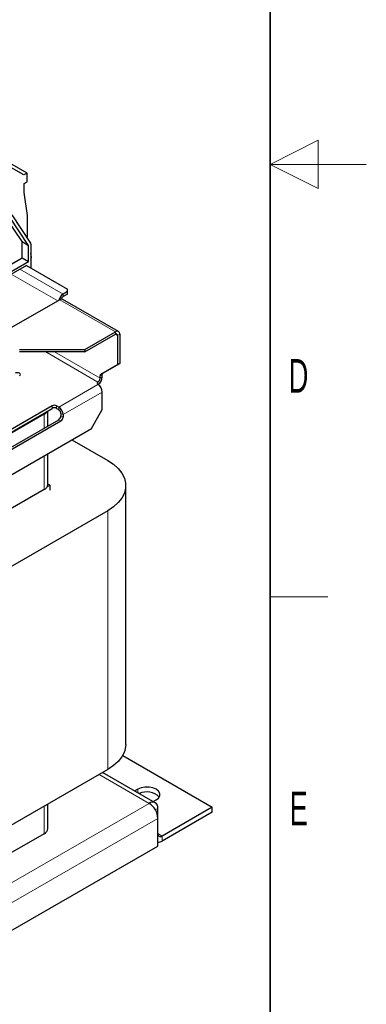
# Model space of a CAD drawing. Header units: millimetres. Extents: x 5 to 418, y 2 to 292.
# Tile 26 of 27: x 382 to 418, y 60 to 162. Entities that reach past the tile are written whole.
import ezdxf

# ---------------------------------------------------------------- set-up
doc = ezdxf.new("R2010")
doc.units = ezdxf.units.MM
doc.layers.add('SLD-0', color=7, linetype='Continuous')
doc.styles.add('SLDTEXTSTYLE0', font='TXT', dxfattribs={"width": 0.605})

msp = doc.modelspace()

# ---------------------------------------------------------------- linework, layer by layer
at = {"color": 7, "linetype": 'Continuous', "lineweight": 25}
for p, q in [((382.7707, 146.3408), (380.0554, 147.9083)), ((382.4313, 146.1449), (380.3513, 147.346)), ((382.7707, 146.3408), (382.4313, 146.1449)), ((382.7707, 145.4263), (382.7707, 146.3408)), ((382.4653, 145.25), (382.7707, 145.4263)), ((382.4653, 144.3354), (382.4653, 145.25)), ((382.782, 141.9306), (382.4653, 144.3354)), ((382.2277, 139.2136), (380.6571, 141.5863)), ((382.9065, 138.8218), (380.9605, 141.7615)), ((381.1585, 142.0022), (383.1045, 139.0625)), ((382.782, 139.7608), (382.782, 141.9306)), ((382.8412, 139.4603), (382.782, 139.7608)), ((382.2277, 137.5283), (382.2277, 139.2136)), ((382.2277, 139.2136), (382.9065, 138.8218)), ((382.9065, 137.1364), (382.9065, 138.8218)), ((383.1328, 138.9524), (383.1328, 136.4832)), ((375.8839, 133.8661), (382.2277, 137.5283)), ((382.2277, 137.5283), (382.9065, 137.1364)), ((383.2091, 137.5908), (383.1328, 137.9787)), ((382.6802, 136.7445), (374.6475, 132.1073)), ((375.4808, 132.8496), (382.9065, 137.1364)), ((382.6802, 136.7445), (386.9523, 134.2783)), ((386.9523, 134.017), (386.9523, 134.2783)), ((386.1603, 133.168), (380.8994, 130.1309)), ((392.2503, 129.8687), (386.4803, 133.1997)), ((386.9523, 134.017), (386.4997, 133.7558)), ((386.9523, 133.7557), (386.4997, 133.4945)), ((386.9523, 133.7557), (386.9523, 134.017)), ((388.7625, 128.0083), (391.9303, 129.837)), ((388.7625, 127.747), (391.9303, 129.5757)), ((392.1566, 129.4451), (392.1566, 126.4178)), ((392.3829, 129.5757), (392.3829, 126.5484)), ((381.9742, 128.0083), (388.7625, 128.0083)), ((388.7625, 127.747), (381.9742, 127.747)), ((388.7625, 128.0083), (388.7625, 127.747)), ((390.4127, 125.4107), (392.1566, 126.4178)), ((390.6389, 125.5413), (392.3829, 126.5484)), ((392.3829, 126.5484), (392.1566, 126.4178)), ((390.3464, 125.0029), (390.3464, 125.2642)), ((390.5727, 125.1335), (390.5727, 125.3948)), ((390.5727, 121.7369), (390.5727, 123.5659)), ((385.3684, 122.1291), (372.2445, 114.5528)), ((386.0472, 121.9985), (385.8209, 122.1291)), ((372.2445, 114.2916), (385.3684, 121.8678)), ((384.5311, 121.2539), (373.3079, 114.7749)), ((384.9248, 120.0441), (384.9248, 121.6118)), ((385.8209, 121.8678), (386.0472, 121.7372)), ((386.2735, 121.3453), (386.2735, 121.084)), ((386.4997, 121.2147), (386.4997, 120.9534)), ((389.4413, 119.7773), (390.5727, 121.7369)), ((372.9233, 113.1158), (386.0472, 120.6921)), ((373.1495, 112.9852), (386.2735, 120.5614)), ((369.0766, 108.021), (389.4413, 119.7773)), ((387.4041, 118.6012), (391.1383, 116.4455)), ((384.9248, 113.9637), (384.9248, 117.1699)), ((384.8677, 113.74), (385.1081, 113.8788)), ((385.1081, 113.8788), (384.9248, 113.9847)), ((385.1081, 113.8788), (385.1081, 113.3562)), ((393.0129, 86.9198), (393.0129, 113.833)), ((384.5311, 113.4151), (373.3079, 106.9361)), ((391.1383, 111.2205), (376.2043, 102.5992)), ((392.6898, 85.7609), (401.9995, 80.3865)), ((391.1383, 84.3073), (376.2043, 75.686)), ((396.0775, 80.8424), (390.6069, 84.0005)), ((394.2496, 82.2479), (393.9462, 82.0728)), ((395.8696, 80.9625), (396.1729, 81.1376)), ((384.9248, 78.1666), (384.9248, 80.7203)), ((396.3427, 79.2114), (396.3427, 80.2564)), ((401.9995, 80.3865), (396.7952, 77.3821)), ((401.9995, 79.8639), (401.9995, 80.3865)), ((396.3427, 76.3372), (396.3427, 79.2114)), ((401.9995, 79.8639), (396.7952, 76.8596)), ((384.5311, 77.6179), (380.956, 75.5541)), ((368.7372, 60.4009), (396.3427, 76.3372))]:
    msp.add_line(p, q, dxfattribs=at)
at = {"color": 7, "linetype": 'Continuous', "lineweight": 18}
for p, q in [((382.0014, 136.3526), (386.4997, 133.7558)), ((385.934, 133.0373), (381.0962, 135.8301)), ((386.1603, 133.168), (391.9303, 129.837)), ((386.4997, 133.4945), (386.4997, 133.7558)), ((391.9303, 129.5757), (391.9303, 129.837)), ((391.9303, 129.5757), (392.1566, 129.4451)), ((392.1566, 129.4451), (392.3829, 129.5757)), ((384.6878, 127.747), (390.1201, 124.611)), ((385.593, 127.747), (390.3464, 125.0029)), ((390.5727, 125.3948), (390.3464, 125.2642)), ((390.3464, 125.0029), (390.5727, 125.1335)), ((390.4127, 125.4107), (390.6389, 125.5413)), ((386.0472, 121.9985), (390.1201, 124.3497)), ((390.1201, 124.3497), (390.1201, 124.611)), ((386.4997, 121.2147), (390.5727, 123.5659)), ((385.3684, 121.8678), (385.3684, 122.1291)), ((385.8209, 122.1291), (385.8209, 121.8678)), ((386.0472, 121.7372), (386.0472, 121.9985)), ((384.5311, 119.8169), (384.5311, 121.2539)), ((386.4997, 121.2147), (386.2735, 121.3453)), ((386.2735, 121.084), (386.4997, 120.9534)), ((386.2735, 120.5614), (386.0472, 120.6921)), ((384.5311, 113.4151), (384.5311, 116.9427)), ((391.1383, 84.3073), (391.1383, 111.2205)), ((390.2321, 83.7841), (395.4376, 80.7791)), ((394.2496, 81.8977), (394.2496, 82.2479)), ((367.8321, 64.8428), (395.4376, 80.7791)), ((384.5311, 77.6179), (384.5311, 80.4931)), ((396.3427, 80.2564), (396.0776, 80.1034)), ((368.7372, 63.2751), (396.3427, 79.2114)), ((396.3427, 77.6434), (396.7952, 77.3821)), ((396.7952, 77.3821), (396.7952, 76.8596))]:
    msp.add_line(p, q, dxfattribs=at)
at = {"color": 7, "linetype": 'Continuous', "lineweight": 25, "flags": 128}
for points in [[(381.9742, 125.2641), (382.0436, 125.3241), (382.068, 125.3947), (382.0436, 125.4654), (381.9742, 125.5254), (381.8704, 125.5654), (381.748, 125.5795), (381.6255, 125.5654), (381.5217, 125.5254)], [(391.1383, 116.4455), (391.7363, 116.0471), (392.23, 115.6037), (392.6093, 115.1242), (392.8666, 114.6184), (392.9966, 114.0966), (392.9966, 113.5694), (392.8666, 113.0477), (392.6093, 112.5419), (392.23, 112.0624), (391.7363, 111.6189), (391.1383, 111.2205)], [(393.0129, 86.9198), (392.9966, 86.6563), (392.8666, 86.1345), (392.6093, 85.6287), (392.23, 85.1492), (391.7363, 84.7057), (391.1383, 84.3073)], [(396.1729, 81.1376), (396.423, 81.3363), (396.5545, 81.57), (396.5545, 81.8156), (396.423, 82.0492), (396.1729, 82.2479), (395.8287, 82.3923), (395.424, 82.4682), (394.9985, 82.4682), (394.5939, 82.3923), (394.2496, 82.2479)]]:
    msp.add_lwpolyline(points, dxfattribs=at)
at = {"color": 7, "linetype": 'Continuous', "lineweight": 25}
for centre, radius, start, end in [((382.9335, 138.9599), 0.1994, 357.828151, 30.957924), ((382.9807, 137.5681), 0.2296, 311.489469, 5.668939), ((387.0475, 132.9123), 1.0058, 123.001243, 168.605698), ((386.3478, 132.9063), 0.3219, 65.692881, 125.617577), ((386.767, 133.0781), 0.4948, 122.696395, 163.126463), ((392.107, 129.6204), 0.2795, 350.785963, 129.203285), ((392.0186, 129.4674), 0.1397, 350.785963, 129.203285), ((389.5901, 125.1783), 0.9836, 302.605478, 357.394522), ((389.8551, 125.0253), 0.4918, 302.605478, 357.394522), ((390.5066, 125.28), 0.161, 125.698039, 185.620379), ((390.7329, 125.4106), 0.161, 125.698039, 185.620379), ((390.1697, 124.4804), 0.1397, 110.783421, 249.216579), ((389.5901, 123.5212), 0.9836, 2.605478, 57.394522), ((385.5946, 121.6924), 0.4918, 62.609672, 117.390328), ((385.5946, 121.4311), 0.4918, 62.609672, 117.390328), ((385.5172, 121.1699), 0.9836, 2.605478, 57.394522), ((384.1508, 121.9847), 0.8238, 297.496166, 330.486148), ((385.7822, 121.3229), 0.4918, 2.605478, 57.394522), ((385.7822, 121.1063), 0.4918, 302.605478, 357.394522), ((386.0085, 120.9757), 0.4918, 302.605478, 357.394522), ((384.2522, 114.0308), 0.676, 294.374658, 354.305201), ((395.1864, 80.135), 1.8412, 44.759924, 114.921953), ((395.7909, 80.3459), 0.559, 350.785963, 129.203285), ((394.3776, 79.122), 1.9671, 2.605478, 57.394522), ((384.2522, 78.2336), 0.676, 294.374658, 354.305201), ((396.6185, 77.5987), 0.2795, 170.785963, 309.203285), ((396.3788, 77.5087), 0.7712, 267.313732, 302.677787)]:
    msp.add_arc(centre, radius, start, end, dxfattribs=at)
at = {"layer": 'SLD-0', "lineweight": 35}
msp.add_line((408, 12), (408, 282.5), dxfattribs=at)
at = {"layer": 'SLD-0', "lineweight": 18}
for p, q in [((413, 149.75), (408, 147.25)), ((413, 144.75), (413, 149.75)), ((418, 147.25), (408, 147.25)), ((408, 147.25), (413, 144.75)), ((408, 102.25), (414, 102.25))]:
    msp.add_line(p, q, dxfattribs=at)

# ---------------------------------------------------------------- texts
at = {"layer": 'SLD-0', "char_height": 3.5, "attachment_point": 2, "style": 'SLDTEXTSTYLE0'}
for s, insert in [('D', (410.9597, 127.0011)), ('E', (410.9816, 82.0011))]:
    msp.add_mtext(s, dxfattribs=dict(at, insert=insert))

doc.saveas('drawing.dxf')
